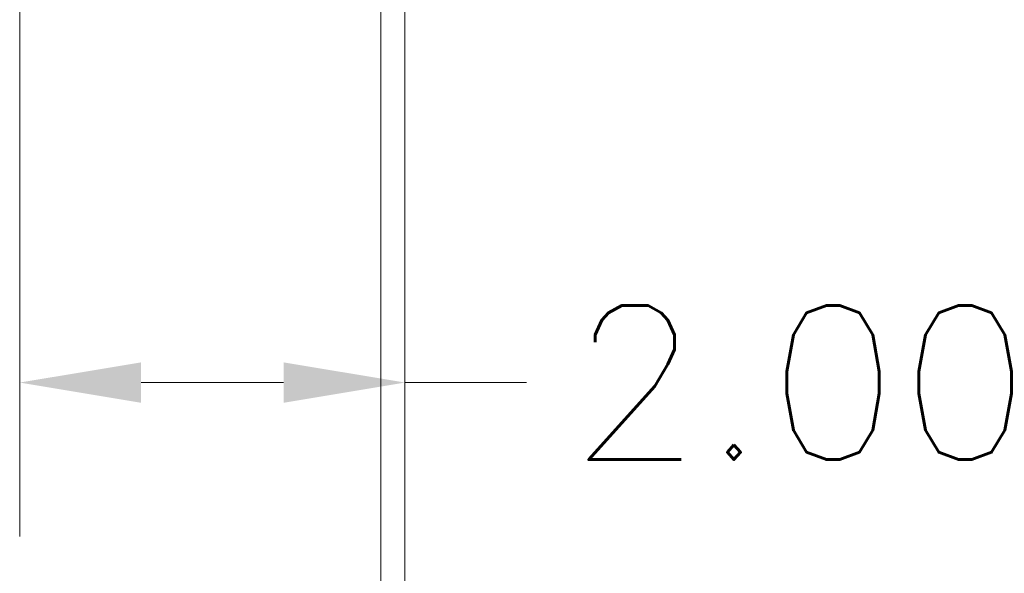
# Model space of a CAD drawing. Header units: inches. Extents: x 6 to 108, y 3 to 70.
# Tile 5 of 15: x 45.75 to 50.87, y 32.85 to 35.73. Entities that reach past the tile are written whole.
import ezdxf

# ---------------------------------------------------------------- set-up
doc = ezdxf.new("R2010")
doc.units = ezdxf.units.IN
doc.header["$LTSCALE"] = 6.4
doc.header["$MEASUREMENT"] = 0
doc.layers.add('Dimension (ANSI)', color=7, linetype='Continuous', lineweight=5)
doc.layers.add('Visible (ANSI)', color=7, linetype='Continuous', lineweight=5)
doc.styles.add('Note Text (ANSI)', font='RomanS.shx')
doc.dimstyles.new('Default (ANSI)', dxfattribs={"dimscale": 6.4, "dimtxt": 0.125, "dimasz": 0.098425, "dimexe": 0.125, "dimexo": 0.0625, "dimgap": 0.031496, "dimtad": 0, "dimtih": 1, "dimtoh": 1, "dimrnd": 1e-08, "dimzin": 0, "dimdsep": 46, "dimtxsty": 'Note Text (ANSI)', "dimcen": 0.09, "dimdle": 0.393701, "dimclrd": 256, "dimclre": 256, "dimclrt": 256, "dimadec": 0, "dimazin": 0, "dimtfac": 0.96, "dimtofl": 0, "dimtmove": 0, "dimatfit": 3, "dimfxl": 1, "dimtolj": 1, "dimtzin": 4, "dimlwd": -1, "dimlwe": -1, "dimarcsym": 0})

# ---------------------------------------------------------------- blocks, each defined once
blk = doc.blocks.new('*D16')
at = {"layer": 'Defpoints', "color": 0, "transparency": 16777216}
for p in [(45.7546, 36.3972), (47.7546, 33.8424), (47.7546, 33.247)]:
    blk.add_point(p, dxfattribs=at)
at = {"layer": 'Dimension (ANSI)', "transparency": 16777216}
for p, q in [((45.7546, 35.9972), (45.7546, 33.0424)), ((46.3846, 33.8424), (47.1247, 33.8424)), ((47.7546, 33.8424), (48.3846, 33.8424))]:
    blk.add_line(p, q, dxfattribs=at)
for points in [[(46.3846, 33.9474), (46.3846, 33.7374), (45.7546, 33.8424)], [(47.1247, 33.9474), (47.1247, 33.7374), (47.7546, 33.8424)]]:
    blk.add_solid(points, dxfattribs=at)
at = {"layer": 'Dimension (ANSI)', "transparency": 16777216, "insert": (49.8052, 33.8424), "char_height": 0.8, "attachment_point": 5, "style": 'Note Text (ANSI)'}
blk.add_mtext('\\A1;2.00', dxfattribs=at)

msp = doc.modelspace()

# ---------------------------------------------------------------- linework, layer by layer
at = {"layer": 'Visible (ANSI)'}
for p, q in [((47.7546, 44.3121), (47.7546, 28.4822)), ((47.6296, 44.1871), (47.6296, 28.6072))]:
    msp.add_line(p, q, dxfattribs=at)

# ---------------------------------------------------------------- dimensions: what is measured, and where the dimension line sits
at = {"layer": 'Dimension (ANSI)'}
dim = msp.add_linear_dim(base=(47.7546, 33.8424), p1=(45.7546, 36.3972), p2=(47.7546, 33.247), angle=180, dimstyle='Default (ANSI)', override={"dimtih": 0, "dimtoh": 0, "dimdec": 2, "dimse2": 1, "dimtp": 0, "dimtm": 0, "dimtdec": 2, "dimatfit": 2}, dxfattribs=at)
dim.commit()
dim.dimension.update_dxf_attribs({"geometry": '*D16', "text_midpoint": (49.8052, 33.8424), "dimtype": 160})

doc.saveas('drawing.dxf')
